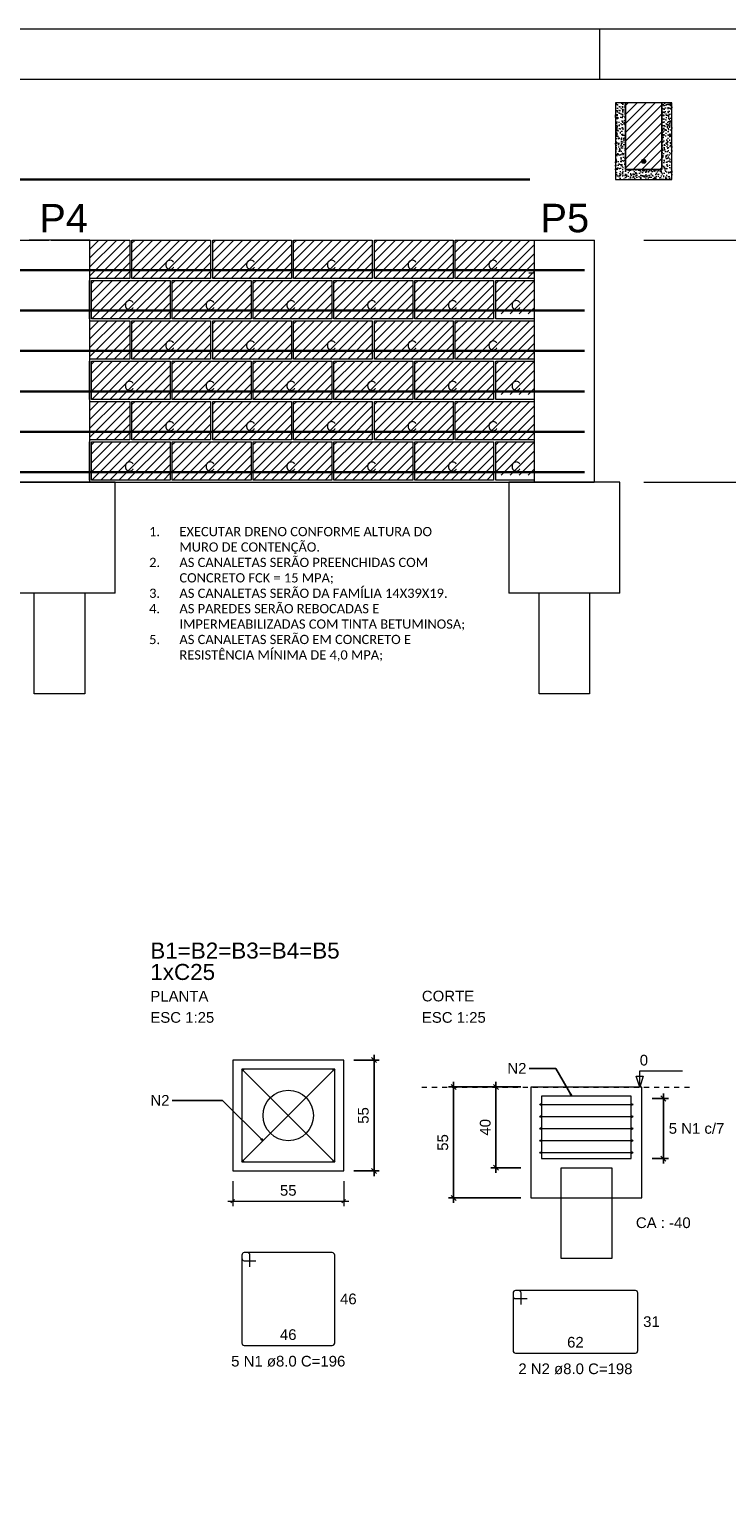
# Model space of a CAD drawing. Header units: millimetres. Extents: x 37.1 to 121.2, y 27.3 to 86.7.
# Tile 7 of 30: x 72.8 to 86.6, y 57.7 to 86.7. Entities that reach past the tile are written whole.
import ezdxf

# ---------------------------------------------------------------- set-up
doc = ezdxf.new("R2010")
doc.units = ezdxf.units.MM
doc.header["$MEASUREMENT"] = 0
doc.linetypes.add('Dashed', pattern=[0.75, 0.5, -0.25])
doc.linetypes.add('DOT', pattern=[6.35, 0, -6.35])
doc.layers.get('0').update_dxf_attribs({"lineweight": 5})
for name, color, linetype, lineweight in [('Armadura', 7, 'Continuous', 30), ('Armaduras em corte', 14, 'Continuous', 0), ('Cotas', 7, 'Continuous', 5), ('Descrição da armadura', 7, 'Continuous', 5), ('DT-Barras na forma', 1, 'Continuous', 20), ('DT-Barras rebatidas', 1, 'Continuous', 20), ('DT-Cotas', 7, 'Continuous', 5), ('DT-Forma', 5, 'Continuous', 5), ('DT-Pontilhado', 7, 'Dashed', 5), ('DT-Textos', 7, 'Continuous', 5), ('DT-Título', 114, 'Continuous', 20), ('FO-Elementos em vista', 7, 'Continuous', 5), ('FO-Níveis', 7, 'Continuous', 5), ('FO-Textos dos pilares', 7, 'Continuous', 5), ('PA-Graute', 8, 'Continuous', 0), ('PA-Piso', 7, 'Continuous', 20), ('PE-Canaleta', 5, 'Continuous', 5), ('PRANCHA 01', 7, 'Continuous', 20), ('Textos armaduras', 7, 'Continuous', 5)]:
    doc.layers.add(name, color=color, linetype=linetype, lineweight=lineweight)
doc.layers.add('PDF_Texto', color=7, linetype='Continuous')
doc.styles.add('Arial', font='arial.ttf')
doc.styles.add('PDF Arial Unicode MS', font='ARIALUNI.TTF')
doc.dimstyles.get("Standard").update_dxf_attribs({"dimtxt": 0.18, "dimasz": 0.18, "dimexe": 0.18, "dimexo": 0.0625, "dimgap": 0.09, "dimtad": 0, "dimtih": 1, "dimtoh": 1, "dimdec": 4, "dimzin": 0, "dimdsep": 46, "dimtxsty": 'Standard', "dimcen": 0.09, "dimadec": 0, "dimazin": 0, "dimtfac": 1, "dimtdec": 4, "dimtofl": 0, "dimtmove": 0, "dimatfit": 3, "dimfxl": 1, "dimtolj": 1, "dimtzin": 0, "dimarcsym": 0})
doc.dimstyles.new('UM_25.000000', dxfattribs={"dimtxt": 0.18, "dimasz": 0.1, "dimexe": 0.1, "dimexo": 0.2, "dimgap": 0, "dimtad": 1, "dimtih": 1, "dimtoh": 1, "dimdec": 1, "dimlfac": 25, "dimzin": 0, "dimdsep": 46, "dimtxsty": 'Standard', "dimcen": 0.09, "dimdle": 0.1, "dimadec": 1, "dimazin": 2, "dimtfac": 1, "dimtdec": 4, "dimtofl": 0, "dimtmove": 0, "dimatfit": 3, "dimfxl": 1, "dimtolj": 1, "dimarcsym": 0})

# ---------------------------------------------------------------- blocks, each defined once
blk = doc.blocks.new('_Oblique')
at = {"color": 0, "linetype": 'ByBlock', "lineweight": -2}
blk.add_line((-0.5, -0.5), (0.5, 0.5), dxfattribs=at)
blk = doc.blocks.new('*D136')
at = {"layer": 'Defpoints', "color": 0, "transparency": 16777216}
for p in [(79.002, 66.225), (79.602, 66.225), (79.002, 64.025)]:
    blk.add_point(p, dxfattribs=at)
at = {"layer": 'DT-Cotas', "color": 0, "lineweight": -2, "transparency": 16777216}
for p, q in [((79.202, 66.225), (79.702, 66.225)), ((79.602, 63.925), (79.602, 66.325)), ((79.202, 64.025), (79.702, 64.025))]:
    blk.add_line(p, q, dxfattribs=at)
at = {"layer": 'DT-Cotas', "color": 0, "lineweight": -2, "transparency": 16777216, "xscale": 0.1, "yscale": 0.1, "zscale": 0.1}
for p, rotation in [((79.602, 66.225), 90), ((79.602, 64.025), 270)]:
    blk.add_blockref('_Oblique', p, dxfattribs=dict(at, rotation=rotation))
at = {"layer": 'DT-Cotas', "transparency": 16777216, "insert": (79.39, 65.125), "char_height": 0.2118, "attachment_point": 5, "rotation": 90, "style": 'Arial'}
blk.add_mtext('\\A1;55', dxfattribs=at)
blk = doc.blocks.new('*D137')
at = {"layer": 'Defpoints', "color": 0, "transparency": 16777216}
for p in [(82.709, 65.69), (82.017, 64.09), (82.709, 64.09)]:
    blk.add_point(p, dxfattribs=at)
at = {"layer": 'DT-Cotas', "color": 0, "lineweight": -2, "transparency": 16777216}
for p, q in [((82.017, 65.79), (82.017, 63.99)), ((82.509, 65.69), (81.917, 65.69)), ((82.509, 64.09), (81.917, 64.09))]:
    blk.add_line(p, q, dxfattribs=at)
at = {"layer": 'DT-Cotas', "color": 0, "lineweight": -2, "transparency": 16777216, "xscale": 0.1, "yscale": 0.1, "zscale": 0.1}
for p, rotation in [((82.017, 65.69), 90), ((82.017, 64.09), 270)]:
    blk.add_blockref('_Oblique', p, dxfattribs=dict(at, rotation=rotation))
at = {"layer": 'DT-Cotas', "transparency": 16777216, "insert": (81.805, 64.89), "char_height": 0.2118, "attachment_point": 5, "rotation": 90, "style": 'Arial'}
blk.add_mtext('\\A1;40', dxfattribs=at)
blk = doc.blocks.new('*D138')
at = {"layer": 'Defpoints', "color": 0, "transparency": 16777216}
for p in [(82.709, 65.69), (81.177, 63.49), (82.709, 63.49)]:
    blk.add_point(p, dxfattribs=at)
at = {"layer": 'DT-Cotas', "color": 0, "lineweight": -2, "transparency": 16777216}
for p, q in [((81.177, 65.79), (81.177, 63.39)), ((82.509, 65.69), (81.077, 65.69)), ((82.509, 63.49), (81.077, 63.49))]:
    blk.add_line(p, q, dxfattribs=at)
at = {"layer": 'DT-Cotas', "color": 0, "lineweight": -2, "transparency": 16777216, "xscale": 0.1, "yscale": 0.1, "zscale": 0.1}
for p, rotation in [((81.177, 65.69), 90), ((81.177, 63.49), 270)]:
    blk.add_blockref('_Oblique', p, dxfattribs=dict(at, rotation=rotation))
at = {"layer": 'DT-Cotas', "transparency": 16777216, "insert": (80.965, 64.59), "char_height": 0.2118, "attachment_point": 5, "rotation": 90, "style": 'Arial'}
blk.add_mtext('\\A1;55', dxfattribs=at)
blk = doc.blocks.new('*D139')
at = {"layer": 'Defpoints', "color": 0, "transparency": 16777216}
for p in [(84.909, 65.462), (84.909, 64.27), (85.333, 64.27)]:
    blk.add_point(p, dxfattribs=at)
at = {"layer": 'DT-Cotas', "color": 0, "lineweight": -2, "transparency": 16777216}
for p, q in [((85.333, 65.562), (85.333, 64.17)), ((85.109, 65.462), (85.433, 65.462)), ((85.109, 64.27), (85.433, 64.27))]:
    blk.add_line(p, q, dxfattribs=at)
at = {"layer": 'DT-Cotas', "color": 0, "lineweight": -2, "transparency": 16777216, "xscale": 0.1, "yscale": 0.1, "zscale": 0.1}
for p, rotation in [((85.333, 65.462), 90), ((85.333, 64.27), 270)]:
    blk.add_blockref('_Oblique', p, dxfattribs=dict(at, rotation=rotation))

msp = doc.modelspace()

# ---------------------------------------------------------------- hatches: boundary and pattern name
at = {"layer": 'Armaduras em corte', "linetype": 'Continuous'}
msp.add_hatch(color=14, dxfattribs=at).paths.add_polyline_path([(84.983, 84.0437), (84.9829, 84.0472), (84.9824, 84.0506), (84.9817, 84.054), (84.9806, 84.0574), (84.9793, 84.0606), (84.9777, 84.0637), (84.9758, 84.0666), (84.9737, 84.0694), (84.9713, 84.072), (84.9688, 84.0743), (84.966, 84.0765), (84.963, 84.0783), (84.9599, 84.0799), (84.9567, 84.0813), (84.9534, 84.0823), (84.95, 84.0831), (84.9465, 84.0835), (84.943, 84.0837), (84.9396, 84.0835), (84.9361, 84.0831), (84.9327, 84.0823), (84.9294, 84.0813), (84.9261, 84.0799), (84.923, 84.0783), (84.9201, 84.0765), (84.9173, 84.0743), (84.9148, 84.072), (84.9124, 84.0694), (84.9103, 84.0666), (84.9084, 84.0637), (84.9068, 84.0606), (84.9055, 84.0574), (84.9044, 84.054), (84.9036, 84.0506), (84.9032, 84.0472), (84.903, 84.0437), (84.9032, 84.0402), (84.9036, 84.0367), (84.9044, 84.0333), (84.9055, 84.03), (84.9068, 84.0268), (84.9084, 84.0237), (84.9103, 84.0207), (84.9124, 84.018), (84.9148, 84.0154), (84.9173, 84.013), (84.9201, 84.0109), (84.923, 84.009), (84.9261, 84.0074), (84.9294, 84.0061), (84.9327, 84.005), (84.9361, 84.0043), (84.9396, 84.0038), (84.943, 84.0037), (84.9465, 84.0038), (84.95, 84.0043), (84.9534, 84.005), (84.9567, 84.0061), (84.9599, 84.0074), (84.963, 84.009), (84.966, 84.0109), (84.9688, 84.013), (84.9713, 84.0154), (84.9737, 84.018), (84.9758, 84.0207), (84.9777, 84.0237), (84.9793, 84.0268), (84.9806, 84.03), (84.9817, 84.0333), (84.9824, 84.0367), (84.9829, 84.0402)])
at = {"layer": 'PA-Graute', "linetype": 'Continuous'}
h = msp.add_hatch(dxfattribs=at)
h.set_pattern_fill('ANSI31', color=8, style=0)
h.set_pattern_definition([(45, (44.00304, 78.86369), (-0.08838835, 0.08838835), [])])
h.paths.add_polyline_path([(84.583, 83.8837), (85.303, 83.8837), (85.303, 85.2037), (84.583, 85.2037)])
h = msp.add_hatch(dxfattribs=at)
h.set_pattern_fill('ANSI31', color=8, style=0)
h.set_pattern_definition([(45, (73.48218, 78.10369), (-0.0883883, 0.0883883), [])])
h.paths.add_polyline_path([(73.9709, 82.4837), (74.7622, 82.4837), (74.7622, 81.7237), (73.9709, 81.7237)])
h = msp.add_hatch(dxfattribs=at)
h.set_pattern_fill('ANSI31', color=8, style=0)
h.set_pattern_definition([(45, (75.08392, 78.10369), (-0.0883883, 0.0883883), [])])
h.paths.add_polyline_path([(74.8039, 82.4837), (76.3639, 82.4837), (76.3639, 81.7237), (74.8039, 81.7237)])
h = msp.add_hatch(dxfattribs=at)
h.set_pattern_fill('ANSI31', color=8, style=0)
h.set_pattern_definition([(45, (76.68566, 78.10369), (-0.0883883, 0.0883883), [])])
h.paths.add_polyline_path([(76.4057, 82.4837), (77.9657, 82.4837), (77.9657, 81.7237), (76.4057, 81.7237)])
h = msp.add_hatch(dxfattribs=at)
h.set_pattern_fill('ANSI31', color=8, style=0)
h.set_pattern_definition([(45, (78.2874, 78.10369), (-0.0883883, 0.0883883), [])])
h.paths.add_polyline_path([(78.0074, 82.4837), (79.5674, 82.4837), (79.5674, 81.7237), (78.0074, 81.7237)])
h = msp.add_hatch(dxfattribs=at)
h.set_pattern_fill('ANSI31', color=8, style=0)
h.set_pattern_definition([(45, (79.88914, 78.10369), (-0.0883883, 0.0883883), [])])
h.paths.add_polyline_path([(79.6091, 82.4837), (81.1691, 82.4837), (81.1691, 81.7237), (79.6091, 81.7237)])
h = msp.add_hatch(dxfattribs=at)
h.set_pattern_fill('ANSI31', color=8, style=0)
h.set_pattern_definition([(45, (81.49088, 78.10369), (-0.0883883, 0.0883883), [])])
h.paths.add_polyline_path([(81.2109, 82.4837), (82.7709, 82.4837), (82.7709, 81.7237), (81.2109, 81.7237)])
h = msp.add_hatch(dxfattribs=at)
h.set_pattern_fill('ANSI31', color=8, style=0)
h.set_pattern_definition([(45, (74.28218, 77.30369), (-0.0883883, 0.0883883), [])])
h.paths.add_polyline_path([(74.0022, 81.6837), (75.5622, 81.6837), (75.5622, 80.9237), (74.0022, 80.9237)])
h = msp.add_hatch(dxfattribs=at)
h.set_pattern_fill('ANSI31', color=8, style=0)
h.set_pattern_definition([(45, (75.88392, 77.30369), (-0.0883883, 0.0883883), [])])
h.paths.add_polyline_path([(75.6039, 81.6837), (77.1639, 81.6837), (77.1639, 80.9237), (75.6039, 80.9237)])
h = msp.add_hatch(dxfattribs=at)
h.set_pattern_fill('ANSI31', color=8, style=0)
h.set_pattern_definition([(45, (77.48566, 77.30369), (-0.0883883, 0.0883883), [])])
h.paths.add_polyline_path([(77.2057, 81.6837), (78.7657, 81.6837), (78.7657, 80.9237), (77.2057, 80.9237)])
h = msp.add_hatch(dxfattribs=at)
h.set_pattern_fill('ANSI31', color=8, style=0)
h.set_pattern_definition([(45, (79.0874, 77.30369), (-0.0883883, 0.0883883), [])])
h.paths.add_polyline_path([(78.8074, 81.6837), (80.3674, 81.6837), (80.3674, 80.9237), (78.8074, 80.9237)])
h = msp.add_hatch(dxfattribs=at)
h.set_pattern_fill('ANSI31', color=8, style=0)
h.set_pattern_definition([(45, (80.68914, 77.30369), (-0.0883883, 0.0883883), [])])
h.paths.add_polyline_path([(80.4091, 81.6837), (81.9691, 81.6837), (81.9691, 80.9237), (80.4091, 80.9237)])
h = msp.add_hatch(dxfattribs=at)
h.set_pattern_fill('ANSI31', color=8, style=0)
h.set_pattern_definition([(45, (82.29088, 77.30369), (-0.0883883, 0.0883883), [])])
h.paths.add_polyline_path([(82.0109, 81.6837), (82.7709, 81.6837), (82.7709, 81.0237), (82.0109, 81.0237)])
h = msp.add_hatch(dxfattribs=at)
h.set_pattern_fill('ANSI31', color=8, style=0)
h.set_pattern_definition([(45, (73.48218, 76.50369), (-0.0883883, 0.0883883), [])])
h.paths.add_polyline_path([(73.9709, 80.8837), (73.9709, 80.2837), (73.9709, 80.1237), (74.7622, 80.1237), (74.7622, 80.8837)])
h = msp.add_hatch(dxfattribs=at)
h.set_pattern_fill('ANSI31', color=8, style=0)
h.set_pattern_definition([(45, (75.08392, 76.50369), (-0.0883883, 0.0883883), [])])
h.paths.add_polyline_path([(74.8039, 80.8837), (76.3639, 80.8837), (76.3639, 80.1237), (74.8039, 80.1237)])
h = msp.add_hatch(dxfattribs=at)
h.set_pattern_fill('ANSI31', color=8, style=0)
h.set_pattern_definition([(45, (76.68566, 76.50369), (-0.0883883, 0.0883883), [])])
h.paths.add_polyline_path([(76.4057, 80.8837), (77.9657, 80.8837), (77.9657, 80.1237), (76.4057, 80.1237)])
h = msp.add_hatch(dxfattribs=at)
h.set_pattern_fill('ANSI31', color=8, style=0)
h.set_pattern_definition([(45, (78.2874, 76.50369), (-0.0883883, 0.0883883), [])])
h.paths.add_polyline_path([(78.0074, 80.8837), (79.5674, 80.8837), (79.5674, 80.1237), (78.0074, 80.1237)])
h = msp.add_hatch(dxfattribs=at)
h.set_pattern_fill('ANSI31', color=8, style=0)
h.set_pattern_definition([(45, (79.88914, 76.50369), (-0.0883883, 0.0883883), [])])
h.paths.add_polyline_path([(79.6091, 80.8837), (81.1691, 80.8837), (81.1691, 80.1237), (79.6091, 80.1237)])
h = msp.add_hatch(dxfattribs=at)
h.set_pattern_fill('ANSI31', color=8, style=0)
h.set_pattern_definition([(45, (81.49088, 76.50369), (-0.0883883, 0.0883883), [])])
h.paths.add_polyline_path([(81.2109, 80.8837), (82.7709, 80.8837), (82.7709, 80.1237), (81.2109, 80.1237)])
h = msp.add_hatch(dxfattribs=at)
h.set_pattern_fill('ANSI31', color=8, style=0)
h.set_pattern_definition([(45, (74.28218, 75.70369), (-0.0883883, 0.0883883), [])])
h.paths.add_polyline_path([(74.0022, 80.0837), (75.5622, 80.0837), (75.5622, 79.3237), (74.0022, 79.3237)])
h = msp.add_hatch(dxfattribs=at)
h.set_pattern_fill('ANSI31', color=8, style=0)
h.set_pattern_definition([(45, (75.88392, 75.70369), (-0.0883883, 0.0883883), [])])
h.paths.add_polyline_path([(75.6039, 80.0837), (77.1639, 80.0837), (77.1639, 79.3237), (75.6039, 79.3237)])
h = msp.add_hatch(dxfattribs=at)
h.set_pattern_fill('ANSI31', color=8, style=0)
h.set_pattern_definition([(45, (77.48566, 75.70369), (-0.0883883, 0.0883883), [])])
h.paths.add_polyline_path([(77.2057, 80.0837), (78.7657, 80.0837), (78.7657, 79.3237), (77.2057, 79.3237)])
h = msp.add_hatch(dxfattribs=at)
h.set_pattern_fill('ANSI31', color=8, style=0)
h.set_pattern_definition([(45, (79.0874, 75.70369), (-0.0883883, 0.0883883), [])])
h.paths.add_polyline_path([(78.8074, 80.0837), (80.3674, 80.0837), (80.3674, 79.3237), (78.8074, 79.3237)])
h = msp.add_hatch(dxfattribs=at)
h.set_pattern_fill('ANSI31', color=8, style=0)
h.set_pattern_definition([(45, (80.68914, 75.70369), (-0.0883883, 0.0883883), [])])
h.paths.add_polyline_path([(80.4091, 80.0837), (81.9691, 80.0837), (81.9691, 79.3237), (80.4091, 79.3237)])
h = msp.add_hatch(dxfattribs=at)
h.set_pattern_fill('ANSI31', color=8, style=0)
h.set_pattern_definition([(45, (82.29088, 75.70369), (-0.0883883, 0.0883883), [])])
h.paths.add_polyline_path([(82.0109, 80.0837), (82.7709, 80.0837), (82.7709, 79.4237), (82.0109, 79.4237)])
h = msp.add_hatch(dxfattribs=at)
h.set_pattern_fill('ANSI31', color=8, style=0)
h.set_pattern_definition([(45, (73.48218, 74.90369), (-0.0883883, 0.0883883), [])])
h.paths.add_polyline_path([(73.9709, 79.2837), (73.9709, 78.5237), (74.7622, 78.5237), (74.7622, 79.2837)])
h = msp.add_hatch(dxfattribs=at)
h.set_pattern_fill('ANSI31', color=8, style=0)
h.set_pattern_definition([(45, (75.08392, 74.90369), (-0.0883883, 0.0883883), [])])
h.paths.add_polyline_path([(74.8039, 79.2837), (76.3639, 79.2837), (76.3639, 78.5237), (74.8039, 78.5237)])
h = msp.add_hatch(dxfattribs=at)
h.set_pattern_fill('ANSI31', color=8, style=0)
h.set_pattern_definition([(45, (76.68566, 74.90369), (-0.0883883, 0.0883883), [])])
h.paths.add_polyline_path([(76.4057, 79.2837), (77.9657, 79.2837), (77.9657, 78.5237), (76.4057, 78.5237)])
h = msp.add_hatch(dxfattribs=at)
h.set_pattern_fill('ANSI31', color=8, style=0)
h.set_pattern_definition([(45, (78.2874, 74.90369), (-0.0883883, 0.0883883), [])])
h.paths.add_polyline_path([(78.0074, 79.2837), (79.5674, 79.2837), (79.5674, 78.5237), (78.0074, 78.5237)])
h = msp.add_hatch(dxfattribs=at)
h.set_pattern_fill('ANSI31', color=8, style=0)
h.set_pattern_definition([(45, (79.88914, 74.90369), (-0.0883883, 0.0883883), [])])
h.paths.add_polyline_path([(79.6091, 79.2837), (81.1691, 79.2837), (81.1691, 78.5237), (79.6091, 78.5237)])
h = msp.add_hatch(dxfattribs=at)
h.set_pattern_fill('ANSI31', color=8, style=0)
h.set_pattern_definition([(45, (81.49088, 74.90369), (-0.0883883, 0.0883883), [])])
h.paths.add_polyline_path([(81.2109, 79.2837), (82.7709, 79.2837), (82.7709, 78.5237), (81.2109, 78.5237)])
h = msp.add_hatch(dxfattribs=at)
h.set_pattern_fill('ANSI31', color=8, style=0)
h.set_pattern_definition([(45, (74.28218, 74.10369), (-0.0883883, 0.0883883), [])])
h.paths.add_polyline_path([(74.0022, 78.4837), (75.5622, 78.4837), (75.5622, 77.7237), (74.0022, 77.7237)])
h = msp.add_hatch(dxfattribs=at)
h.set_pattern_fill('ANSI31', color=8, style=0)
h.set_pattern_definition([(45, (75.88392, 74.10369), (-0.0883883, 0.0883883), [])])
h.paths.add_polyline_path([(75.6039, 78.4837), (77.1639, 78.4837), (77.1639, 77.7237), (75.6039, 77.7237)])
h = msp.add_hatch(dxfattribs=at)
h.set_pattern_fill('ANSI31', color=8, style=0)
h.set_pattern_definition([(45, (77.48566, 74.10369), (-0.0883883, 0.0883883), [])])
h.paths.add_polyline_path([(77.2057, 78.4837), (78.7657, 78.4837), (78.7657, 77.7237), (77.2057, 77.7237)])
h = msp.add_hatch(dxfattribs=at)
h.set_pattern_fill('ANSI31', color=8, style=0)
h.set_pattern_definition([(45, (79.0874, 74.10369), (-0.0883883, 0.0883883), [])])
h.paths.add_polyline_path([(78.8074, 78.4837), (80.3674, 78.4837), (80.3674, 77.7237), (78.8074, 77.7237)])
h = msp.add_hatch(dxfattribs=at)
h.set_pattern_fill('ANSI31', color=8, style=0)
h.set_pattern_definition([(45, (80.68914, 74.10369), (-0.0883883, 0.0883883), [])])
h.paths.add_polyline_path([(80.4091, 78.4837), (81.9691, 78.4837), (81.9691, 77.7237), (80.4091, 77.7237)])
h = msp.add_hatch(dxfattribs=at)
h.set_pattern_fill('ANSI31', color=8, style=0)
h.set_pattern_definition([(45, (82.29088, 74.10369), (-0.0883883, 0.0883883), [])])
h.paths.add_polyline_path([(82.0109, 78.4837), (82.7709, 78.4837), (82.7709, 77.8237), (82.0109, 77.8237)])
at = {"layer": 'PE-Canaleta', "linetype": 'Continuous'}
h = msp.add_hatch(dxfattribs=at)
h.set_pattern_fill('AR-CONC', color=5, scale=0.02, style=0)
h.set_pattern_definition([(50, (44.00304, 78.86369), (0.14345204, -0.01255043), [0.015, -0.165]), (355, (44.00304, 78.86369), (-0.02775027, 0.15043843), [0.012, -0.132]), (100.4514, (44.015, 78.86264), (0.11570188, 0.1378879), [0.01274804, -0.1402284]), (46.1842, (44.00304, 78.90369), (0.2134482, -0.0331038), [0.0225, -0.2475]), (96.6356, (44.02083, 78.90093), (0.1869325, 0.1948236), [0.0191221, -0.2103426]), (351.1842, (44.00304, 78.90369), (0.1869324, 0.1948237), [0.018, -0.198]), (21, (44.02304, 78.89369), (0.1193814, -0.08052378), [0.015, -0.165]), (326, (44.02304, 78.89369), (0.04866307, 0.14503), [0.012, -0.132]), (71.4514, (44.03299, 78.88698), (0.16804453, 0.0645061), [0.01274804, -0.1402284]), (37.5, (44.00304, 78.863685), (0.00243197, 0.06657877), [0, -0.1304, 0, -0.134, 0, -0.1325]), (7.5, (44.00304, 78.863685), (0.05261391, 0.07888234), [0, -0.0764, 0, -0.1274, 0, -0.0505]), (327.5, (43.95844, 78.863685), (0.10676449, -0.004510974), [0, -0.05, 0, -0.156, 0, -0.207]), (317.5, (43.93844, 78.86369), (0.11663723, 0.020021), [0, -0.065, 0, -0.1036, 0, -0.147])])
h.paths.add_polyline_path([(84.383, 83.6837), (85.503, 83.6837), (85.503, 85.2037), (85.303, 85.2037), (85.303, 83.8837), (84.583, 83.8837), (84.583, 85.2037), (84.383, 85.2037)])

# ---------------------------------------------------------------- linework, layer by layer
at = {"layer": 'Armadura'}
for p, q in [((45.2509, 83.6837), (82.6909, 83.6837)), ((44.1709, 81.8837), (83.7709, 81.8837)), ((44.1709, 81.0837), (83.7709, 81.0837)), ((44.1709, 80.2837), (83.7709, 80.2837)), ((44.1709, 79.4837), (83.7709, 79.4837)), ((44.1709, 78.6837), (83.7709, 78.6837)), ((44.1709, 77.8837), (83.7709, 77.8837))]:
    msp.add_line(p, q, dxfattribs=at)
at = {"layer": 'Armaduras em corte'}
msp.add_circle((84.943, 84.0437), 0.04, dxfattribs=at)
at = {"layer": 'Cotas'}
for p, q in [((82.5909, 82.4837), (83.9709, 82.4837)), ((82.5909, 77.6837), (83.9609, 77.6837))]:
    msp.add_line(p, q, dxfattribs=at)
at = {"layer": 'DT-Barras na forma'}
for p, q in [((76.9978, 66.029), (78.8058, 64.221)), ((76.9978, 64.221), (78.8058, 66.029)), ((82.905, 65.3424), (84.713, 65.3424)), ((82.905, 65.104), (84.713, 65.104)), ((82.905, 64.8656), (84.713, 64.8656)), ((82.905, 64.6272), (84.713, 64.6272)), ((82.905, 64.3888), (84.713, 64.3888))]:
    msp.add_line(p, q, dxfattribs=at)
msp.add_lwpolyline([(76.9818, 66.045), (76.9818, 64.205), (78.8218, 64.205), (78.8218, 66.045), (76.9818, 66.045)], close=True, dxfattribs=at)
msp.add_lwpolyline([(82.921, 64.2696), (84.697, 64.2696), (84.697, 65.5096), (82.921, 65.5096), (82.921, 64.2696)], dxfattribs=at)
for centre, radius in [((76.9978, 66.029), 0.016), ((78.8058, 66.029), 0.016), ((82.905, 65.3424), 0.016), ((84.713, 65.3424), 0.016), ((82.905, 65.104), 0.016), ((84.713, 65.104), 0.016), ((82.905, 64.8656), 0.016), ((82.905, 64.6272), 0.016), ((84.713, 64.8656), 0.016), ((84.713, 64.6272), 0.016), ((82.905, 64.3888), 0.016), ((84.713, 64.3888), 0.016), ((76.9978, 64.221), 0.016), ((78.8058, 64.221), 0.016), ((82.921, 64.2696), 0.00064), ((82.921, 64.2696), 0.00064)]:
    msp.add_circle(centre, radius, dxfattribs=at)
at = {"layer": 'DT-Barras rebatidas'}
for p, q in [((76.9818, 62.357), (76.9818, 60.613)), ((76.9818, 62.357), (76.9818, 62.293)), ((77.0938, 62.405), (77.0298, 62.405)), ((78.7738, 62.405), (77.0298, 62.405)), ((77.1418, 62.125), (77.1418, 62.357)), ((78.8218, 60.613), (78.8218, 62.357)), ((77.0298, 62.245), (77.2618, 62.245)), ((82.3551, 61.6062), (82.3551, 60.4622)), ((82.3551, 61.6062), (82.3551, 61.5422)), ((82.4671, 61.6542), (82.4031, 61.6542)), ((84.779, 61.6542), (82.4031, 61.6542)), ((82.4031, 61.4942), (82.6351, 61.4942)), ((82.5151, 61.3742), (82.5151, 61.6062)), ((84.827, 60.4622), (84.827, 61.6062)), ((77.0298, 60.565), (78.7738, 60.565)), ((82.4031, 60.4142), (84.779, 60.4142))]:
    msp.add_line(p, q, dxfattribs=at)
for centre, start, end in [((77.0298, 62.357), 90, 180), ((77.0298, 62.357), 90, 180), ((77.0938, 62.357), 0, 90), ((78.7738, 62.357), 0, 90), ((77.0298, 62.293), 180, 270), ((82.4031, 61.6062), 90, 180), ((82.4031, 61.6062), 90, 180), ((82.4031, 61.5422), 180, 270), ((82.4671, 61.6062), 0, 90), ((84.779, 61.6062), 0, 90), ((77.0298, 60.613), 180, 270), ((78.7738, 60.613), 270, 0), ((82.4031, 60.4622), 180, 270), ((84.779, 60.4622), 270, 0)]:
    msp.add_arc(centre, 0.048, start, end, dxfattribs=at)
at = {"layer": 'DT-Cotas'}
for p, q in [((76.8018, 63.825), (76.8018, 63.325)), ((79.0018, 63.825), (79.0018, 63.325)), ((76.7018, 63.425), (79.1018, 63.425)), ((76.8371, 63.4604), (76.7664, 63.3897)), ((79.0371, 63.4604), (78.9664, 63.3897))]:
    msp.add_line(p, q, dxfattribs=at)
at = {"layer": 'DT-Forma'}
for points in [[(76.8018, 66.225), (76.8018, 64.025), (79.0018, 64.025), (79.0018, 66.225), (76.8018, 66.225)], [(82.709, 65.6896), (82.709, 63.4896), (84.909, 63.4896), (84.909, 65.6896), (82.709, 65.6896)], [(83.309, 62.2896), (83.309, 64.0896), (84.309, 64.0896), (84.309, 62.2896), (83.309, 62.2896)]]:
    msp.add_lwpolyline(points, close=True, dxfattribs=at)
msp.add_circle((77.9018, 65.125), 0.5, dxfattribs=at)
at = {"layer": 'DT-Pontilhado', "ltscale": 0.2}
msp.add_line((80.549, 65.6896), (85.869, 65.6896), dxfattribs=at)
at = {"layer": 'DT-Textos'}
msp.add_lwpolyline([(84.9362, 65.9014), (84.8656, 65.6896), (84.795, 65.9014), (84.9362, 65.9014)], close=True, dxfattribs=at)
msp.add_lwpolyline([(84.8656, 65.6896), (84.8656, 66.0073), (85.7128, 66.0073)], dxfattribs=at)
at = {"layer": 'FO-Elementos em vista'}
for p, q in [((73.9709, 82.4837), (72.7709, 82.4837)), ((73.9709, 77.6837), (73.9709, 82.4837)), ((82.7709, 82.4837), (82.7709, 77.6837)), ((83.9709, 77.6837), (83.9709, 82.4837)), ((72.7709, 77.6837), (72.2709, 77.6837)), ((73.9709, 77.6837), (72.7709, 77.6837)), ((73.9709, 77.6837), (72.7709, 77.6837)), ((74.4709, 77.6837), (73.9709, 77.6837)), ((74.4709, 77.6837), (73.9709, 77.6837)), ((74.4709, 75.4837), (74.4709, 77.6837)), ((82.7709, 77.6837), (82.2709, 77.6837)), ((82.2709, 77.6837), (82.2709, 75.4837)), ((82.7709, 77.6837), (82.2709, 77.6837)), ((83.9709, 77.6837), (82.7709, 77.6837)), ((83.9709, 77.6837), (82.7709, 77.6837)), ((84.4709, 77.6837), (83.9709, 77.6837)), ((84.4709, 77.6837), (83.9709, 77.6837)), ((84.4709, 75.4837), (84.4709, 77.6837)), ((72.8709, 75.4837), (72.2709, 75.4837)), ((72.8709, 73.4837), (72.8709, 75.4837)), ((72.8709, 73.4837), (72.8709, 75.4837)), ((73.8709, 75.4837), (72.8709, 75.4837)), ((73.8709, 75.4837), (73.8709, 73.4837)), ((73.8709, 75.4837), (73.8709, 73.4837)), ((74.4709, 75.4837), (73.8709, 75.4837)), ((82.8709, 75.4837), (82.2709, 75.4837)), ((82.8709, 73.4837), (82.8709, 75.4837)), ((82.8709, 73.4837), (82.8709, 75.4837)), ((83.8709, 75.4837), (82.8709, 75.4837)), ((83.8709, 75.4837), (83.8709, 73.4837)), ((83.8709, 75.4837), (83.8709, 73.4837)), ((84.4709, 75.4837), (83.8709, 75.4837)), ((73.8709, 73.4837), (72.8709, 73.4837)), ((73.8709, 73.4837), (72.8709, 73.4837)), ((83.8709, 73.4837), (82.8709, 73.4837)), ((83.8709, 73.4837), (82.8709, 73.4837))]:
    msp.add_line(p, q, dxfattribs=at)
at = {"layer": 'FO-Níveis', "linetype": 'Continuous'}
msp.add_line((84.9452, 82.4837), (94.9452, 82.4837), dxfattribs=at)
at = {"layer": 'FO-Níveis'}
msp.add_line((84.9452, 77.6837), (94.9452, 77.6837), dxfattribs=at)
at = {"layer": 'PA-Piso'}
msp.add_line((44.9709, 77.6837), (83.5309, 77.6837), dxfattribs=at)
at = {"layer": 'PE-Canaleta', "linetype": 'Continuous'}
for p, q in [((84.583, 85.2037), (84.383, 85.2037)), ((84.383, 85.2037), (84.383, 83.6837)), ((84.583, 83.8837), (84.583, 85.2037)), ((85.503, 85.2037), (85.303, 85.2037)), ((85.303, 85.2037), (85.303, 83.8837)), ((85.503, 83.6837), (85.503, 85.2037)), ((85.303, 83.8837), (84.583, 83.8837)), ((84.383, 83.6837), (85.503, 83.6837)), ((71.6004, 82.4837), (73.1604, 82.4837)), ((73.2022, 82.4837), (74.7622, 82.4837)), ((74.7622, 82.4837), (74.7622, 81.7237)), ((74.8039, 82.4837), (76.3639, 82.4837)), ((74.8039, 81.7237), (74.8039, 82.4837)), ((76.3639, 82.4837), (76.3639, 81.7237)), ((76.4057, 82.4837), (77.9657, 82.4837)), ((76.4057, 81.7237), (76.4057, 82.4837)), ((77.9657, 82.4837), (77.9657, 81.7237)), ((78.0074, 82.4837), (79.5674, 82.4837)), ((78.0074, 81.7237), (78.0074, 82.4837)), ((79.5674, 82.4837), (79.5674, 81.7237)), ((79.6091, 82.4837), (81.1691, 82.4837)), ((79.6091, 81.7237), (79.6091, 82.4837)), ((81.1691, 82.4837), (81.1691, 81.7237)), ((81.2109, 81.7237), (81.2109, 82.4837)), ((81.2109, 82.4837), (82.7709, 82.4837)), ((82.7709, 82.4837), (82.7709, 81.7237)), ((73.9604, 81.6837), (73.9604, 80.9237)), ((74.7622, 81.7237), (73.9709, 81.7237)), ((74.0022, 81.6837), (75.5622, 81.6837)), ((74.0022, 80.9237), (74.0022, 81.6837)), ((76.3639, 81.7237), (74.8039, 81.7237)), ((75.5622, 81.6837), (75.5622, 80.9237)), ((75.6039, 81.6837), (77.1639, 81.6837)), ((75.6039, 80.9237), (75.6039, 81.6837)), ((77.9657, 81.7237), (76.4057, 81.7237)), ((77.1639, 81.6837), (77.1639, 80.9237)), ((77.2057, 81.6837), (78.7657, 81.6837)), ((77.2057, 80.9237), (77.2057, 81.6837)), ((79.5674, 81.7237), (78.0074, 81.7237)), ((78.7657, 81.6837), (78.7657, 80.9237)), ((78.8074, 81.6837), (80.3674, 81.6837)), ((78.8074, 80.9237), (78.8074, 81.6837)), ((81.1691, 81.7237), (79.6091, 81.7237)), ((80.3674, 81.6837), (80.3674, 80.9237)), ((80.4091, 81.6837), (81.9691, 81.6837)), ((80.4091, 80.9237), (80.4091, 81.6837)), ((82.7709, 81.7237), (81.2109, 81.7237)), ((81.9691, 81.6837), (81.9691, 80.9237)), ((82.0109, 80.9237), (82.0109, 81.6837)), ((82.0109, 81.6837), (82.7709, 81.6837)), ((82.7709, 81.6837), (82.7709, 80.9237)), ((73.9709, 80.8837), (74.7622, 80.8837)), ((75.5622, 80.9237), (74.0022, 80.9237)), ((74.7622, 80.8837), (74.7622, 80.1237)), ((74.8039, 80.8837), (76.3639, 80.8837)), ((74.8039, 80.1237), (74.8039, 80.8837)), ((77.1639, 80.9237), (75.6039, 80.9237)), ((76.3639, 80.8837), (76.3639, 80.1237)), ((76.4057, 80.8837), (77.9657, 80.8837)), ((76.4057, 80.1237), (76.4057, 80.8837)), ((78.7657, 80.9237), (77.2057, 80.9237)), ((77.9657, 80.8837), (77.9657, 80.1237)), ((78.0074, 80.8837), (79.5674, 80.8837)), ((78.0074, 80.1237), (78.0074, 80.8837)), ((80.3674, 80.9237), (78.8074, 80.9237)), ((79.5674, 80.8837), (79.5674, 80.1237)), ((79.6091, 80.8837), (81.1691, 80.8837)), ((79.6091, 80.1237), (79.6091, 80.8837)), ((81.9691, 80.9237), (80.4091, 80.9237)), ((81.1691, 80.8837), (81.1691, 80.1237)), ((81.2109, 80.1237), (81.2109, 80.8837)), ((81.2109, 80.8837), (82.7709, 80.8837)), ((82.7709, 80.9237), (82.0109, 80.9237)), ((82.7709, 80.8837), (82.7709, 80.1237)), ((73.9604, 80.0837), (73.9604, 79.3237)), ((74.7622, 80.1237), (73.9709, 80.1237)), ((74.0022, 80.0837), (75.5622, 80.0837)), ((74.0022, 79.3237), (74.0022, 80.0837)), ((76.3639, 80.1237), (74.8039, 80.1237)), ((75.5622, 80.0837), (75.5622, 79.3237)), ((75.6039, 80.0837), (77.1639, 80.0837)), ((75.6039, 79.3237), (75.6039, 80.0837)), ((77.9657, 80.1237), (76.4057, 80.1237)), ((77.1639, 80.0837), (77.1639, 79.3237)), ((77.2057, 80.0837), (78.7657, 80.0837)), ((77.2057, 79.3237), (77.2057, 80.0837)), ((79.5674, 80.1237), (78.0074, 80.1237)), ((78.7657, 80.0837), (78.7657, 79.3237)), ((78.8074, 80.0837), (80.3674, 80.0837)), ((78.8074, 79.3237), (78.8074, 80.0837)), ((81.1691, 80.1237), (79.6091, 80.1237)), ((80.3674, 80.0837), (80.3674, 79.3237)), ((80.4091, 80.0837), (81.9691, 80.0837)), ((80.4091, 79.3237), (80.4091, 80.0837)), ((82.7709, 80.1237), (81.2109, 80.1237)), ((81.9691, 80.0837), (81.9691, 79.3237)), ((82.0109, 79.3237), (82.0109, 80.0837)), ((82.0109, 80.0837), (82.7709, 80.0837)), ((82.7709, 80.0837), (82.7709, 79.3237)), ((73.9709, 79.2837), (74.7622, 79.2837)), ((75.5622, 79.3237), (74.0022, 79.3237)), ((74.7622, 79.2837), (74.7622, 78.5237)), ((74.8039, 79.2837), (76.3639, 79.2837)), ((74.8039, 78.5237), (74.8039, 79.2837)), ((77.1639, 79.3237), (75.6039, 79.3237)), ((76.3639, 79.2837), (76.3639, 78.5237)), ((76.4057, 79.2837), (77.9657, 79.2837)), ((76.4057, 78.5237), (76.4057, 79.2837)), ((78.7657, 79.3237), (77.2057, 79.3237)), ((77.9657, 79.2837), (77.9657, 78.5237)), ((78.0074, 79.2837), (79.5674, 79.2837)), ((78.0074, 78.5237), (78.0074, 79.2837)), ((80.3674, 79.3237), (78.8074, 79.3237)), ((79.5674, 79.2837), (79.5674, 78.5237)), ((79.6091, 79.2837), (81.1691, 79.2837)), ((79.6091, 78.5237), (79.6091, 79.2837)), ((81.9691, 79.3237), (80.4091, 79.3237)), ((81.1691, 79.2837), (81.1691, 78.5237)), ((81.2109, 78.5237), (81.2109, 79.2837)), ((81.2109, 79.2837), (82.7709, 79.2837)), ((82.7709, 79.3237), (82.0109, 79.3237)), ((82.7709, 79.2837), (82.7709, 78.5237)), ((73.9604, 78.4837), (73.9604, 77.7237)), ((74.7622, 78.5237), (73.9709, 78.5237)), ((74.0022, 78.4837), (75.5622, 78.4837)), ((74.0022, 77.7237), (74.0022, 78.4837)), ((76.3639, 78.5237), (74.8039, 78.5237)), ((75.5622, 78.4837), (75.5622, 77.7237)), ((75.6039, 78.4837), (77.1639, 78.4837)), ((75.6039, 77.7237), (75.6039, 78.4837)), ((77.9657, 78.5237), (76.4057, 78.5237)), ((77.1639, 78.4837), (77.1639, 77.7237)), ((77.2057, 78.4837), (78.7657, 78.4837)), ((77.2057, 77.7237), (77.2057, 78.4837)), ((79.5674, 78.5237), (78.0074, 78.5237)), ((78.7657, 78.4837), (78.7657, 77.7237)), ((78.8074, 78.4837), (80.3674, 78.4837)), ((78.8074, 77.7237), (78.8074, 78.4837)), ((81.1691, 78.5237), (79.6091, 78.5237)), ((80.3674, 78.4837), (80.3674, 77.7237)), ((80.4091, 78.4837), (81.9691, 78.4837)), ((80.4091, 77.7237), (80.4091, 78.4837)), ((82.7709, 78.5237), (81.2109, 78.5237)), ((81.9691, 78.4837), (81.9691, 77.7237)), ((82.0109, 77.7237), (82.0109, 78.4837)), ((82.0109, 78.4837), (82.7709, 78.4837)), ((82.7709, 78.4837), (82.7709, 77.7237)), ((75.5622, 77.7237), (74.0022, 77.7237)), ((77.1639, 77.7237), (75.6039, 77.7237)), ((78.7657, 77.7237), (77.2057, 77.7237)), ((80.3674, 77.7237), (78.8074, 77.7237)), ((81.9691, 77.7237), (80.4091, 77.7237)), ((82.7709, 77.7237), (82.0109, 77.7237))]:
    msp.add_line(p, q, dxfattribs=at)
at = {"layer": 'PE-Canaleta', "linetype": 'Continuous', "lineweight": 5}
for p, q in [((85.303, 85.2037), (84.583, 85.2037)), ((84.583, 85.2037), (84.583, 83.8837)), ((85.303, 83.8837), (85.303, 85.2037)), ((84.583, 83.8837), (85.303, 83.8837))]:
    msp.add_line(p, q, dxfattribs=at)
at = {"layer": 'PE-Canaleta', "color": 5, "linetype": 'DOT', "lineweight": 5}
msp.add_line((82.7709, 81.8237), (81.2109, 81.8237), dxfattribs=at)
at = {"layer": 'PE-Canaleta'}
msp.add_lwpolyline([(84.383, 83.6837), (85.503, 83.6837), (85.503, 85.2037), (85.303, 85.2037), (85.303, 83.8837), (84.583, 83.8837), (84.583, 85.2037), (84.383, 85.2037)], close=True, dxfattribs=at)
at = {"layer": 'PRANCHA 01'}
for points in [[(37.077, 27.2638), (121.177, 27.2638), (121.177, 86.6638), (37.077, 86.6638), (37.077, 27.2638)], [(84.077, 85.6638), (84.077, 86.6638)]]:
    msp.add_lwpolyline(points, dxfattribs=at)
msp.add_lwpolyline([(39.577, 28.2638), (120.177, 28.2638), (120.177, 85.6638), (39.577, 85.6638)], close=True, dxfattribs=at)

# ---------------------------------------------------------------- texts
at = {"layer": 'Descrição da armadura', "linetype": 'Continuous', "char_height": 0.2118, "attachment_point": 8, "line_spacing_factor": 0.798, "style": 'Arial'}
for s, insert, width in [('5 N1 c/7', (85.9908, 64.7597), 2.186328), ('5 N1 ø8.0 C=196', (77.9018, 60.1414), 4.534748), ('2 N2 ø8.0 C=198', (83.5911, 59.9906), 4.534748)]:
    msp.add_mtext(s, dxfattribs=dict(at, insert=insert, width=width))
at = {"layer": 'DT-Cotas', "linetype": 'Continuous', "char_height": 0.2118, "line_spacing_factor": 0.798, "style": 'Arial'}
for s, insert, width, attachment_point in [('N2', (82.6208, 65.954), 0.758398, 9), ('N2', (75.5488, 65.3191), 0.758398, 9), ('55', (77.9018, 63.5309), 0.653003, 8)]:
    msp.add_mtext(s, dxfattribs=dict(at, insert=insert, width=width, attachment_point=attachment_point))
at = {"layer": 'DT-Textos', "attachment_point": 7, "line_spacing_factor": 0.798, "style": 'Arial'}
for s, insert, char_height, width in [('1xC25', (75.1696, 67.8076), 0.3177, 2.545509), ('PLANTA', (75.1696, 67.384), 0.2118, 2.283791), ('CORTE', (80.549, 67.384), 0.2118, 2.054753), ('ESC 1:25', (75.1696, 66.9604), 0.2118, 2.51283), ('ESC 1:25', (80.549, 66.9604), 0.2118, 2.51283), ('0', (84.8656, 66.1132), 0.2118, 0.326502), ('CA : -40', (84.789, 62.8896), 0.2118, 2.153363)]:
    msp.add_mtext(s, dxfattribs=dict(at, insert=insert, char_height=char_height, width=width))
at = {"layer": 'DT-Título', "insert": (75.1696, 68.2312), "char_height": 0.3177, "width": 7.442603, "attachment_point": 7, "line_spacing_factor": 0.798, "style": 'Arial'}
msp.add_mtext('B1=B2=B3=B4=B5', dxfattribs=at)
at = {"layer": 'FO-Textos dos pilares', "char_height": 0.5648, "width": 2.611441, "attachment_point": 7, "line_spacing_factor": 0.798, "style": 'Arial'}
for s, insert in [('P4', (72.9686, 82.6339)), ('P5', (82.8979, 82.6299))]:
    msp.add_mtext(s, dxfattribs=dict(at, insert=insert))
at = {"layer": 'PDF_Texto', "insert": (74.9458, 74.1297), "char_height": 0.2, "width": 6.57634, "attachment_point": 7, "style": 'PDF Arial Unicode MS'}
msp.add_mtext('\\pxi-3,l4,t4;{\\fCalibri|b0|i0|c0|p34;\\H0.91667x;1.^IEXECUTAR DRENO CONFORME ALTURA DO MURO DE CONTENÇÃO.\\P2.^IAS CANALETAS SERÃO PREENCHIDAS COM CONCRETO FCK = 15 MPA;\\P3.^IAS CANALETAS SERÃO DA FAMÍLIA 14X39X19.\\P4.^IAS PAREDES SERÃO REBOCADAS E IMPERMEABILIZADAS COM TINTA BETUMINOSA; \\P5.^IAS CANALETAS SERÃO EM CONCRETO E RESISTÊNCIA MÍNIMA DE 4,0 MPA;}', dxfattribs=at)
at = {"layer": 'PE-Canaleta', "char_height": 0.2, "width": 0.403659, "attachment_point": 8, "line_spacing_factor": 0.9, "style": 'Arial'}
for insert in [(75.5526, 81.8897), (77.1526, 81.8897), (78.7526, 81.8897), (80.3526, 81.8897), (81.9544, 81.8897), (74.7509, 81.0897), (76.3509, 81.0897), (77.9509, 81.0897), (79.5509, 81.0897), (81.1526, 81.0897), (82.4112, 81.0897), (75.5526, 80.2897), (77.1526, 80.2897), (78.7526, 80.2897), (80.3526, 80.2897), (81.9544, 80.2897), (74.7509, 79.4897), (76.3509, 79.4897), (77.9509, 79.4897), (79.5509, 79.4897), (81.1526, 79.4897), (82.4112, 79.4897), (75.5526, 78.6897), (77.1526, 78.6897), (78.7526, 78.6897), (80.3526, 78.6897), (81.9544, 78.6897), (74.7509, 77.8897), (76.3509, 77.8897), (77.9509, 77.8897), (79.5509, 77.8897), (81.1526, 77.8897), (82.4112, 77.8897)]:
    msp.add_mtext('C', dxfattribs=dict(at, insert=insert))
at = {"layer": 'Textos armaduras', "linetype": 'Continuous', "char_height": 0.2118, "width": 0.659905, "attachment_point": 7, "line_spacing_factor": 0.798, "style": 'Arial'}
for s, insert in [('46', (78.9277, 61.3791)), ('31', (84.9329, 60.9283)), ('46', (77.7368, 60.6709)), ('62', (83.4261, 60.5201))]:
    msp.add_mtext(s, dxfattribs=dict(at, insert=insert))

# ---------------------------------------------------------------- dimensions: what is measured, and where the dimension line sits
at = {"layer": 'DT-Cotas'}
for base, p1, p2, picture, middle in [((79.6018, 66.225), (79.0018, 64.025), (79.0018, 66.225), '*D136', (79.39, 65.125)), ((81.1772, 63.4896), (82.709, 65.6896), (82.709, 63.4896), '*D138', (80.9654, 64.5896)), ((82.0172, 64.0896), (82.709, 65.6896), (82.709, 64.0896), '*D137', (81.8054, 64.8896))]:
    dim = msp.add_linear_dim(base=base, p1=p1, p2=p2, angle=90, dimstyle='UM_25.000000', override={"dimtxt": 0.2118, "dimasz": 0.1, "dimexe": 0.1, "dimexo": 0.2, "dimtad": 1, "dimtih": 0, "dimtoh": 0, "dimdec": 1, "dimlfac": 25, "dimzin": 8, "dimtxsty": 'Arial', "dimblk": 'Oblique', "dimblk1": 'Oblique', "dimblk2": 'Oblique', "dimsah": 1, "dimdle": 0.1, "dimse1": 0, "dimse2": 0, "dimclrt": 256, "dimadec": 1, "dimazin": 3, "dimtmove": 2, "dimldrblk": 'Oblique'}, dxfattribs=at)
    dim.commit()
    dim.dimension.update_dxf_attribs({"geometry": picture, "text_midpoint": middle, "dimtype": 160, "text_rotation": 90})
dim = msp.add_linear_dim(base=(85.3326, 64.2696), p1=(84.909, 65.4616), p2=(84.909, 64.2696), angle=90, text=' ', dimstyle='UM_25.000000', override={"dimtxt": 0.2118, "dimasz": 0.1, "dimexe": 0.1, "dimexo": 0.2, "dimtad": 1, "dimtih": 0, "dimtoh": 0, "dimdec": 1, "dimlfac": 25, "dimzin": 8, "dimtxsty": 'Arial', "dimblk": 'Oblique', "dimblk1": 'Oblique', "dimblk2": 'Oblique', "dimsah": 1, "dimdle": 0.1, "dimse1": 0, "dimse2": 0, "dimclrt": 256, "dimadec": 1, "dimazin": 3, "dimtmove": 2, "dimldrblk": 'Oblique'}, dxfattribs=at)
dim.commit()
dim.dimension.update_dxf_attribs({"geometry": '*D139', "text_midpoint": (85.1208, 64.8656), "dimtype": 160, "text_rotation": 90})

# ---------------------------------------------------------------- leaders
for points in [[(83.521, 65.5096), (83.2033, 66.0599), (82.6738, 66.0599)], [(77.4018, 64.625), (76.6018, 65.425), (75.6018, 65.425)]]:
    msp.add_leader(points, dimstyle='Standard', override={"dimasz": 0.05, "dimldrblk": 'Closed'}, dxfattribs=at)

doc.saveas('drawing.dxf')
